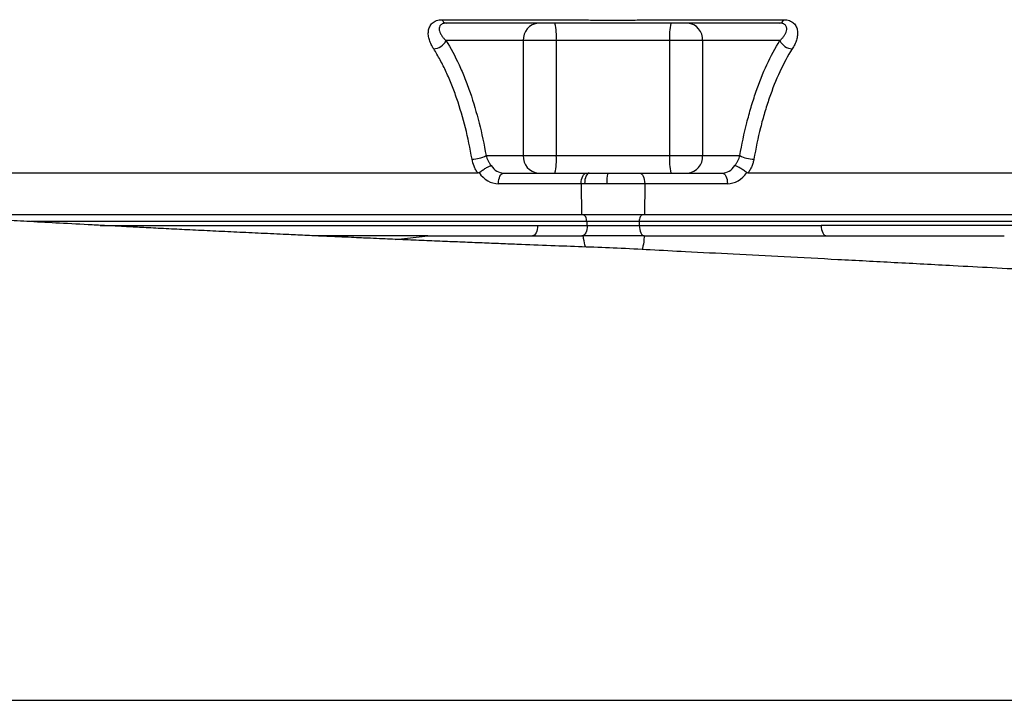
# Model space of a CAD drawing. Header units: millimetres. Extents: x 1756 to 3778, y 764 to 5009.
# Tile 5 of 12: x 2576 to 3141, y 1444 to 1835. Entities that reach past the tile are written whole.
import ezdxf

# ---------------------------------------------------------------- set-up
doc = ezdxf.new("R2010")
doc.units = ezdxf.units.MM
doc.header["$LTSCALE"] = 2

msp = doc.modelspace()

# ---------------------------------------------------------------- linework, layer by layer
at = {"color": 7, "linetype": 'Continuous', "lineweight": 25}
for p, q in [((2818.18, 1834.93), (2897.95, 1834.93)), ((2934.5, 1834.93), (3014.27, 1834.93)), ((2864.79, 1822.91), (2820.38, 1822.91)), ((2864.79, 1822.91), (2864.79, 1756.91)), ((2883.73, 1822.91), (2864.79, 1822.91)), ((2948.72, 1822.91), (2883.73, 1822.91)), ((2883.73, 1822.91), (2883.73, 1756.91)), ((2967.67, 1822.91), (2948.72, 1822.91)), ((2948.72, 1822.91), (2948.72, 1756.91)), ((3012.07, 1822.91), (2967.67, 1822.91)), ((2967.67, 1822.91), (2967.67, 1756.91)), ((2843.38, 1756.91), (2864.79, 1756.91)), ((2864.79, 1756.91), (2883.73, 1756.91)), ((2883.73, 1756.91), (2948.72, 1756.91)), ((2948.72, 1756.91), (2967.67, 1756.91)), ((2967.67, 1756.91), (2989.08, 1756.91)), ((2838.65, 1746.91), (2568.28, 1746.91)), ((2853.53, 1746.91), (2901.02, 1746.91)), ((2901.02, 1746.91), (2902.66, 1746.91)), ((2902.66, 1746.91), (2913.3, 1746.91)), ((2913.3, 1746.91), (2931.44, 1746.91)), ((2931.44, 1746.91), (2978.92, 1746.91)), ((3264.18, 1746.91), (2993.8, 1746.91)), ((2898.02, 1740.81), (2850.53, 1740.81)), ((2898.02, 1740.81), (2898.17, 1722.91)), ((2899.98, 1740.81), (2898.02, 1740.81)), ((2912.72, 1740.81), (2899.98, 1740.81)), ((2934.44, 1740.81), (2912.72, 1740.81)), ((2934.44, 1740.81), (2934.28, 1722.91)), ((2981.92, 1740.81), (2934.44, 1740.81)), ((2898.17, 1722.91), (2509.17, 1722.91)), ((2934.28, 1722.91), (2898.17, 1722.91)), ((2931.26, 1719.05), (2901.19, 1719.05)), ((2901.19, 1719.05), (2901.23, 1716.91)), ((2931.26, 1719.05), (2931.23, 1716.91)), ((3320.26, 1719.05), (2931.26, 1719.05)), ((3323.28, 1722.91), (2934.28, 1722.91)), ((2621.82, 1716.91), (2872.98, 1716.91)), ((3320.23, 1716.91), (3035.77, 1716.91)), ((2810.03, 1710.91), (2744.91, 1710.91))]:
    msp.add_line(p, q, dxfattribs=at)
at = {"color": 8, "linetype": 'Continuous', "lineweight": 25}
for p, q in [((2901.19, 1719.05), (2582.17, 1719.05)), ((2791.68, 1708.85), (2810, 1710.91))]:
    msp.add_line(p, q, dxfattribs=at)
at = {"color": 7, "linetype": 'Continuous', "lineweight": 25, "flags": 128}
for points in [[(2850.53, 1740.81), (2850.58, 1741.99), (2850.75, 1743.14), (2851.02, 1744.19), (2851.39, 1745.12), (2851.85, 1745.88), (2852.37, 1746.44), (2852.94, 1746.79), (2853.53, 1746.91)], [(2898.02, 1740.81), (2898.07, 1741.99), (2898.23, 1743.14), (2898.51, 1744.19), (2898.88, 1745.12), (2899.34, 1745.88), (2899.86, 1746.44), (2900.43, 1746.79), (2901.02, 1746.91)], [(2902.66, 1746.91), (2902.13, 1746.79), (2901.62, 1746.44), (2901.15, 1745.88), (2900.75, 1745.12), (2900.41, 1744.19), (2900.17, 1743.14), (2900.02, 1741.99), (2899.98, 1740.81)], [(2931.44, 1746.91), (2932.03, 1746.79), (2932.6, 1746.44), (2933.12, 1745.88), (2933.58, 1745.12), (2933.95, 1744.19), (2934.22, 1743.14), (2934.39, 1741.99), (2934.44, 1740.81)], [(2978.92, 1746.91), (2979.51, 1746.79), (2980.08, 1746.44), (2980.6, 1745.88), (2981.06, 1745.12), (2981.43, 1744.19), (2981.71, 1743.14), (2981.87, 1741.99), (2981.92, 1740.81)], [(2901.19, 1719.05), (2901.14, 1719.81), (2901.02, 1720.54), (2900.83, 1721.21), (2900.58, 1721.79), (2900.28, 1722.27), (2899.94, 1722.62), (2899.57, 1722.84), (2899.19, 1722.91)], [(2933.26, 1722.91), (2932.88, 1722.84), (2932.51, 1722.62), (2932.17, 1722.27), (2931.87, 1721.79), (2931.62, 1721.21), (2931.44, 1720.54), (2931.31, 1719.81), (2931.26, 1719.05)], [(2872.98, 1716.91), (2872.93, 1715.74), (2872.76, 1714.62), (2872.48, 1713.58), (2872.11, 1712.67), (2871.65, 1711.92), (2871.13, 1711.37), (2870.57, 1711.03), (2869.98, 1710.91)], [(2901.47, 1716.91), (2901.41, 1715.74), (2901.24, 1714.62), (2900.96, 1713.58), (2900.58, 1712.67), (2900.13, 1711.92), (2899.6, 1711.37), (2899.04, 1711.03), (2898.45, 1710.91)], [(2931.35, 1716.91), (2931.41, 1715.74), (2931.58, 1714.62), (2931.86, 1713.58), (2932.24, 1712.67), (2932.7, 1711.92), (2933.22, 1711.37), (2933.79, 1711.03), (2934.38, 1710.91)], [(3035.77, 1716.91), (3035.82, 1715.74), (3036, 1714.62), (3036.27, 1713.58), (3036.65, 1712.67), (3037.1, 1711.92), (3037.62, 1711.37), (3038.18, 1711.03), (3038.77, 1710.91)]]:
    msp.add_lwpolyline(points, dxfattribs=at)
at = {"color": 7, "linetype": 'Continuous', "lineweight": 25}
for centre, radius, start, end in [((2820.9, 1835.7), 2.82, 195.8219, 260.3146), ((2874.17, 1823.54), 9.4, 94.4019, 183.8113), ((2852.35, 1825.4), 31.48, 355.4756, 13.8126), ((2980.11, 1825.4), 31.48, 166.1874, 184.5244), ((2958.28, 1823.54), 9.4, 356.1887, 85.5981), ((3011.55, 1835.7), 2.82, 279.6854, 344.1781), ((2813.08, 1826.22), 8.02, 271.8043, 335.6447), ((3019.38, 1826.22), 8.02, 204.3553, 268.1957), ((2835.59, 1771.26), 16.32, 269.1572, 298.4974), ((2874.17, 1756.29), 9.4, 176.1887, 265.5981), ((2852.35, 1754.43), 31.48, 346.1874, 4.5244), ((2980.11, 1754.43), 31.48, 175.4756, 193.8126), ((2958.28, 1756.29), 9.4, 274.4019, 3.8113), ((2996.87, 1771.26), 16.32, 241.5026, 270.8428), ((2929.11, 1742.34), 16.46, 163.8652, 185.3349)]:
    msp.add_arc(centre, radius, start, end, dxfattribs=at)
for centre, major_axis, ratio, start_param, end_param in [((2850.39, 1756.81), (-0.56, 15.99), 0.865762, 2.187353, 3.111406), ((2853.39, 1756.91), (-0.56, 9.99), 0.865352, 2.127583, 3.093407), ((2979.06, 1756.91), (0.56, 9.99), 0.865352, 3.189778, 4.155602), ((2982.06, 1756.81), (0.56, 15.99), 0.865762, 3.17178, 4.095833)]:
    msp.add_ellipse(centre, major_axis=major_axis, ratio=ratio, start_param=start_param, end_param=end_param, dxfattribs=at)
for points, knots in [([(2813.33, 1818.2), (2813.06, 1818.62), (2812.81, 1819.03), (2812.33, 1819.87), (2812.11, 1820.29), (2811.49, 1821.56), (2811.15, 1822.42), (2810.61, 1824.15), (2810.41, 1825.04), (2810.22, 1826.77), (2810.22, 1827.63), (2810.39, 1828.88), (2810.47, 1829.3), (2810.71, 1830.11), (2810.85, 1830.51), (2811.22, 1831.26), (2811.43, 1831.63), (2811.94, 1832.32), (2812.23, 1832.65), (2812.88, 1833.25), (2813.25, 1833.53), (2814.05, 1834.01), (2814.49, 1834.23), (2815.93, 1834.74), (2816.99, 1834.93), (2818.18, 1834.93)], [0, 0, 0, 0, 0.0625, 0.0625, 0.125, 0.125, 0.25, 0.25, 0.375, 0.375, 0.5, 0.5, 0.5625, 0.5625, 0.625, 0.625, 0.6875, 0.6875, 0.75, 0.75, 0.8125, 0.8125, 0.875, 0.875, 1, 1, 1, 1]), ([(2820.43, 1832.91), (2819.98, 1832.91), (2819.57, 1832.87), (2818.83, 1832.72), (2818.49, 1832.61), (2817.91, 1832.33), (2817.67, 1832.17), (2817.25, 1831.81), (2817.08, 1831.61), (2816.68, 1830.97), (2816.54, 1830.51), (2816.48, 1829.79), (2816.48, 1829.55), (2816.52, 1829.06), (2816.56, 1828.81), (2816.74, 1828.08), (2816.92, 1827.58), (2817.39, 1826.61), (2817.68, 1826.12), (2818.33, 1825.17), (2818.7, 1824.71), (2819.5, 1823.8), (2819.93, 1823.36), (2820.38, 1822.91)], [0, 0, 0, 0, 0.0625, 0.0625, 0.125, 0.125, 0.1875, 0.1875, 0.25, 0.25, 0.375, 0.375, 0.4375, 0.4375, 0.5, 0.5, 0.625, 0.625, 0.75, 0.75, 0.875, 0.875, 1, 1, 1, 1]), ([(3012.03, 1832.91), (2996.26, 1832.91), (2972.61, 1832.91), (2946.99, 1832.91), (2937.14, 1832.91), (2934.18, 1832.91), (2933.2, 1832.91), (2931.23, 1832.91), (2930.21, 1832.91), (2928.11, 1832.91), (2927.04, 1832.91), (2924.88, 1832.91), (2923.79, 1832.91), (2921.57, 1832.91), (2920.45, 1832.91), (2918.17, 1832.91), (2917.03, 1832.91), (2913.63, 1832.91), (2911.38, 1832.91), (2908.05, 1832.91), (2906.94, 1832.91), (2904.79, 1832.91), (2903.75, 1832.91), (2902.21, 1832.91), (2901.71, 1832.91), (2900.71, 1832.91), (2900.22, 1832.91), (2898.75, 1832.91), (2895.81, 1832.91), (2885.04, 1832.91), (2859.59, 1832.91), (2836.09, 1832.91), (2820.43, 1832.91)], [0, 0, 0, 0, 0.25, 0.375, 0.40625, 0.40625, 0.421875, 0.421875, 0.4375, 0.4375, 0.453125, 0.453125, 0.46875, 0.46875, 0.484375, 0.484375, 0.5, 0.5, 0.53125, 0.53125, 0.546875, 0.546875, 0.5625, 0.5625, 0.570312, 0.570312, 0.578125, 0.578125, 0.59375, 0.625, 0.75, 1, 1, 1, 1]), ([(2897.95, 1834.93), (2898.3, 1834.91), (2898.66, 1834.9), (2899.37, 1834.87), (2899.73, 1834.86), (2900.81, 1834.82), (2901.54, 1834.8), (2903.76, 1834.74), (2905.27, 1834.7), (2909.92, 1834.62), (2913.05, 1834.6), (2917.8, 1834.6), (2919.4, 1834.61), (2922.55, 1834.63), (2924.1, 1834.65), (2927.16, 1834.7), (2928.67, 1834.73), (2930.9, 1834.8), (2931.64, 1834.82), (2932.72, 1834.86), (2933.08, 1834.87), (2933.8, 1834.9), (2934.15, 1834.91), (2934.5, 1834.93)], [0, 0, 0, 0, 0.03125, 0.03125, 0.0625, 0.0625, 0.125, 0.125, 0.25, 0.25, 0.5, 0.5, 0.625, 0.625, 0.75, 0.75, 0.875, 0.875, 0.9375, 0.9375, 0.96875, 0.96875, 1, 1, 1, 1]), ([(3012.07, 1822.91), (3012.53, 1823.36), (3012.96, 1823.8), (3013.75, 1824.71), (3014.12, 1825.17), (3014.77, 1826.11), (3015.05, 1826.59), (3015.53, 1827.57), (3015.71, 1828.07), (3015.95, 1829.05), (3016, 1829.55), (3015.93, 1830.27), (3015.89, 1830.5), (3015.74, 1830.96), (3015.64, 1831.18), (3015.37, 1831.6), (3015.21, 1831.8), (3014.79, 1832.17), (3014.54, 1832.33), (3014.11, 1832.54), (3013.96, 1832.6), (3013.63, 1832.71), (3013.45, 1832.76), (3012.89, 1832.87), (3012.48, 1832.91), (3012.03, 1832.91)], [0, 0, 0, 0, 0.125, 0.125, 0.25, 0.25, 0.375, 0.375, 0.5, 0.5, 0.625, 0.625, 0.6875, 0.6875, 0.75, 0.75, 0.8125, 0.8125, 0.875, 0.875, 0.90625, 0.90625, 0.9375, 0.9375, 1, 1, 1, 1]), ([(3014.27, 1834.93), (3014.87, 1834.93), (3015.43, 1834.88), (3016.51, 1834.7), (3017.03, 1834.56), (3017.98, 1834.22), (3018.42, 1834.01), (3019.22, 1833.52), (3019.59, 1833.24), (3020.57, 1832.33), (3021.06, 1831.63), (3021.61, 1830.49), (3021.76, 1830.09), (3021.99, 1829.28), (3022.07, 1828.86), (3022.18, 1828.02), (3022.21, 1827.6), (3022.21, 1826.73), (3022.18, 1826.3), (3022.03, 1824.99), (3021.84, 1824.12), (3021.3, 1822.4), (3020.96, 1821.55), (3020.34, 1820.28), (3020.12, 1819.86), (3019.64, 1819.03), (3019.39, 1818.62), (3019.13, 1818.2)], [0, 0, 0, 0, 0.0625, 0.0625, 0.125, 0.125, 0.1875, 0.1875, 0.25, 0.25, 0.375, 0.375, 0.4375, 0.4375, 0.5, 0.5, 0.5625, 0.5625, 0.625, 0.625, 0.75, 0.75, 0.875, 0.875, 0.9375, 0.9375, 1, 1, 1, 1]), ([(2820.38, 1822.91), (2823.07, 1818.67), (2825.57, 1814.03), (2828.47, 1807.78), (2829.03, 1806.51), (2830.15, 1803.92), (2830.69, 1802.6), (2832.29, 1798.59), (2833.31, 1795.86), (2836.18, 1787.48), (2837.9, 1781.67), (2840.93, 1769.62), (2842.25, 1763.37), (2843.38, 1756.91)], [0, 0, 0, 0, 0.25, 0.25, 0.3125, 0.3125, 0.375, 0.375, 0.5, 0.5, 0.75, 0.75, 1, 1, 1, 1]), ([(2989.08, 1756.91), (2990.2, 1763.37), (2991.53, 1769.63), (2993.82, 1778.73), (2994.63, 1781.72), (2996.37, 1787.58), (2997.29, 1790.47), (3000.19, 1798.88), (3002.3, 1804.16), (3006.9, 1814.05), (3009.38, 1818.67), (3012.07, 1822.91)], [0, 0, 0, 0, 0.25, 0.25, 0.375, 0.375, 0.5, 0.5, 0.75, 0.75, 1, 1, 1, 1]), ([(2835.35, 1754.94), (2834.27, 1761.12), (2833, 1767.1), (2830.1, 1778.64), (2828.47, 1784.21), (2825.72, 1792.23), (2824.75, 1794.85), (2823.22, 1798.69), (2822.7, 1799.96), (2821.63, 1802.44), (2821.09, 1803.66), (2819.42, 1807.27), (2818.26, 1809.59), (2815.86, 1814.04), (2814.62, 1816.17), (2813.33, 1818.2)], [0, 0, 0, 0, 0.25, 0.25, 0.5, 0.5, 0.625, 0.625, 0.6875, 0.6875, 0.75, 0.75, 0.875, 0.875, 1, 1, 1, 1]), ([(3019.13, 1818.2), (3016.55, 1814.14), (3014.18, 1809.72), (3009.78, 1800.25), (3007.76, 1795.2), (3004.99, 1787.15), (3004.11, 1784.39), (3002.44, 1778.76), (3001.66, 1775.89), (2999.45, 1767.13), (2998.18, 1761.12), (2997.11, 1754.94)], [0, 0, 0, 0, 0.25, 0.25, 0.5, 0.5, 0.625, 0.625, 0.75, 0.75, 1, 1, 1, 1]), ([(2838.65, 1746.91), (2838.23, 1747.52), (2837.84, 1748.15), (2837.14, 1749.45), (2836.82, 1750.13), (2835.99, 1752.15), (2835.59, 1753.53), (2835.35, 1754.94)], [0, 0, 0, 0, 0.25, 0.25, 0.5, 0.5, 1, 1, 1, 1]), ([(2843.38, 1756.91), (2843.65, 1755.93), (2844.03, 1754.95), (2844.78, 1753.5), (2845.06, 1753.02), (2845.67, 1752.1), (2845.99, 1751.65), (2846.35, 1751.22)], [0, 0, 0, 0, 0.5, 0.5, 0.75, 0.75, 1, 1, 1, 1]), ([(2986.1, 1751.22), (2986.46, 1751.65), (2986.79, 1752.11), (2987.4, 1753.03), (2987.67, 1753.5), (2988.17, 1754.46), (2988.39, 1754.95), (2988.78, 1755.93), (2988.94, 1756.42), (2989.08, 1756.91)], [0, 0, 0, 0, 0.25, 0.25, 0.5, 0.5, 0.75, 0.75, 1, 1, 1, 1]), ([(2997.11, 1754.94), (2996.98, 1754.23), (2996.82, 1753.53), (2996.42, 1752.14), (2996.18, 1751.45), (2995.62, 1750.1), (2995.31, 1749.44), (2994.61, 1748.15), (2994.22, 1747.52), (2993.8, 1746.91)], [0, 0, 0, 0, 0.25, 0.25, 0.5, 0.5, 0.75, 0.75, 1, 1, 1, 1]), ([(2839.42, 1747.17), (2839.7, 1747.39), (2840, 1747.62), (2840.61, 1748.08), (2840.94, 1748.31), (2841.59, 1748.75), (2841.92, 1748.97), (2842.58, 1749.39), (2842.91, 1749.6), (2843.55, 1749.97), (2843.86, 1750.14), (2844.46, 1750.46), (2844.75, 1750.61), (2845.28, 1750.85), (2845.53, 1750.95), (2845.86, 1751.08), (2845.97, 1751.12), (2846.17, 1751.18), (2846.26, 1751.2), (2846.35, 1751.22)], [0, 0, 0, 0, 0.125, 0.125, 0.25, 0.25, 0.375, 0.375, 0.5, 0.5, 0.625, 0.625, 0.75, 0.75, 0.875, 0.875, 0.9375, 0.9375, 1, 1, 1, 1]), ([(2993.03, 1747.17), (2992.75, 1747.39), (2992.45, 1747.62), (2991.84, 1748.08), (2991.52, 1748.31), (2990.86, 1748.75), (2990.54, 1748.97), (2989.88, 1749.39), (2989.54, 1749.6), (2988.9, 1749.97), (2988.59, 1750.14), (2987.99, 1750.46), (2987.71, 1750.61), (2987.18, 1750.85), (2986.93, 1750.95), (2986.59, 1751.08), (2986.48, 1751.12), (2986.28, 1751.18), (2986.19, 1751.2), (2986.1, 1751.22)], [0, 0, 0, 0, 0.125, 0.125, 0.25, 0.25, 0.375, 0.375, 0.5, 0.5, 0.625, 0.625, 0.75, 0.75, 0.875, 0.875, 0.9375, 0.9375, 1, 1, 1, 1]), ([(3338.34, 1680.28), (3335.38, 1680.49), (3327.97, 1681), (3315.34, 1681.84), (3299.94, 1682.85), (3282.57, 1683.95), (3264.44, 1685.1), (3244.84, 1686.27), (3224.34, 1687.45), (3202.63, 1688.69), (3179.96, 1689.96), (3156.9, 1691.24), (3134.12, 1692.48), (3107.87, 1693.9), (3078.38, 1695.47), (3045.97, 1697.18), (3015.13, 1698.79), (2985.98, 1700.31), (2960.33, 1701.61), (2938.11, 1702.77), (2919.11, 1703.81), (2900.83, 1704.5), (2882.52, 1705.14), (2866.63, 1705.78), (2853.12, 1706.31), (2842.34, 1706.74), (2831.19, 1707.19), (2819.66, 1707.67), (2807.75, 1708.16), (2795.82, 1708.67), (2785.52, 1709.11), (2777.61, 1709.46), (2771.65, 1709.72), (2765.56, 1709.99), (2758.21, 1710.31), (2749.31, 1710.71), (2739.34, 1711.16), (2727.5, 1711.71), (2714.44, 1712.31), (2700.36, 1712.98), (2686.71, 1713.64), (2673.75, 1714.27), (2663.32, 1714.79), (2655.41, 1715.18), (2649.77, 1715.47), (2644.59, 1715.73), (2639.45, 1715.99), (2633.53, 1716.3), (2626.08, 1716.69), (2614.16, 1717.32), (2599.15, 1718.1), (2582.36, 1719.03), (2567.53, 1719.9), (2554.71, 1720.4), (2544.29, 1720.82), (2535.97, 1721.18), (2529.5, 1721.48), (2524.04, 1721.73), (2519.42, 1721.94), (2515.2, 1722.13), (2510.71, 1722.34), (2505.37, 1722.59), (2499.27, 1722.88), (2492.68, 1723.2), (2483.84, 1723.64), (2472.9, 1724.2), (2460.23, 1724.86), (2447.4, 1725.56), (2434.49, 1726.28), (2421.89, 1727.02), (2409.31, 1727.78), (2397.12, 1728.55), (2385.85, 1729.29), (2376.91, 1729.9), (2369.6, 1730.41), (2363.2, 1730.87), (2356.38, 1731.38), (2349.31, 1731.92), (2342.58, 1732.45), (2336.46, 1732.95), (2331.2, 1733.4), (2326.57, 1733.81), (2322.58, 1734.14), (2320.45, 1734.32), (2319.52, 1734.38), (2317.9, 1734.58), (2316.13, 1734.84), (2314.06, 1735.14), (2311.89, 1735.44), (2310.15, 1735.69), (2308.06, 1735.98), (2305.65, 1736.34), (2303.03, 1736.76), (2301.35, 1737.04), (2300.45, 1737.19)], [0, 0, 0, 0, 0.009219, 0.023091, 0.038457, 0.055363, 0.073627, 0.090923, 0.10926, 0.128225, 0.148272, 0.168048, 0.187208, 0.205751, 0.233583, 0.259899, 0.284701, 0.307989, 0.329757, 0.345806, 0.360854, 0.374861, 0.388987, 0.404269, 0.412486, 0.421001, 0.429818, 0.438939, 0.448369, 0.458108, 0.467321, 0.472879, 0.476998, 0.481609, 0.487499, 0.49467, 0.503046, 0.511607, 0.523378, 0.534897, 0.546163, 0.557148, 0.567218, 0.572348, 0.577103, 0.581482, 0.585486, 0.590199, 0.59655, 0.604491, 0.620671, 0.635279, 0.648241, 0.659637, 0.669555, 0.676359, 0.682274, 0.687292, 0.691412, 0.69511, 0.699073, 0.704388, 0.710732, 0.717138, 0.723546, 0.736069, 0.748321, 0.762252, 0.775843, 0.789536, 0.80359, 0.818491, 0.83233, 0.844667, 0.852459, 0.861089, 0.870557, 0.880858, 0.891505, 0.900659, 0.908834, 0.915999, 0.922453, 0.929097, 0.936261, 0.94448, 0.953129, 0.96039, 0.963763, 0.968326, 0.97424, 0.981495, 0.990084, 1, 1, 1, 1]), ([(2872.98, 1716.91), (2874.05, 1716.91), (2876.14, 1716.91), (2880.53, 1716.91), (2885.09, 1716.91), (2889.87, 1716.91), (2892.93, 1716.91), (2895.13, 1716.91), (2896.37, 1716.91), (2897.8, 1716.91), (2899.49, 1716.91), (2900.81, 1716.91), (2901.47, 1716.91)], [0, 0, 0, 0, 0.0743609, 0.1487218, 0.2974436, 0.3718045, 0.4461654, 0.4833458, 0.5019361, 0.5205263, 0.5577067, 0.5948872, 0.5948872, 0.5948872, 0.5948872]), ([(2901.47, 1716.91), (2903.72, 1716.91), (2908.6, 1716.91), (2916.42, 1716.91), (2922.96, 1716.91), (2927.85, 1716.91), (2930.22, 1716.91), (2931.35, 1716.91)], [0.0000162, 0.0000162, 0.0000162, 0.0000162, 0.249999, 0.4999818, 0.7499647, 0.8749561, 0.9999475, 0.9999475, 0.9999475, 0.9999475]), ([(2931.35, 1716.91), (2932.3, 1716.91), (2934.17, 1716.91), (2938.16, 1716.91), (2943.44, 1716.91), (2950.29, 1716.91), (2956.42, 1716.91), (2961.57, 1716.91), (2964.9, 1716.91), (2967.63, 1716.91), (2969.7, 1716.91), (2971.46, 1716.91), (2972.88, 1716.91), (2973.77, 1716.91), (2974.42, 1716.91), (2974.75, 1716.91), (2975.13, 1716.91), (2976.02, 1716.91), (2977.87, 1716.91), (2980.54, 1716.91), (2983.72, 1716.91), (2987.94, 1716.91), (2993.18, 1716.91), (3001.5, 1716.91), (3011.77, 1716.91), (3023.91, 1716.91), (3031.8, 1716.91), (3035.77, 1716.91)], [0.1934156, 0.1934156, 0.1934156, 0.1934156, 0.2186214, 0.2438272, 0.2942388, 0.3446504, 0.395062, 0.4202678, 0.4454735, 0.4580764, 0.4706793, 0.4832822, 0.4895837, 0.4958851, 0.4990358, 0.5006112, 0.5021866, 0.508488, 0.5210909, 0.5462967, 0.5715025, 0.5967083, 0.6471199, 0.6975315, 0.7983546, 0.8991778, 1.0000009, 1.0000009, 1.0000009, 1.0000009]), ([(2809.98, 1710.91), (2824.92, 1710.91), (2839.8, 1710.91), (2862.08, 1710.91), (2869.49, 1710.91), (2884.31, 1710.91), (2891.72, 1710.91), (2899.12, 1710.91)], [0, 0, 0, 0, 0.5, 0.5, 0.75, 0.75, 1, 1, 1, 1]), ([(2934.2, 1710.91), (2931.53, 1710.91), (2928.72, 1710.91), (2924.28, 1710.91), (2922.75, 1710.91), (2919.7, 1710.91), (2918.18, 1710.91), (2915.12, 1710.91), (2913.59, 1710.91), (2910.53, 1710.91), (2909.03, 1710.91), (2906.09, 1710.91), (2904.65, 1710.91), (2901.83, 1710.91), (2900.45, 1710.91), (2899.12, 1710.91)], [0, 0, 0, 0, 0.25, 0.25, 0.375, 0.375, 0.5, 0.5, 0.625, 0.625, 0.75, 0.75, 0.875, 0.875, 1, 1, 1, 1]), ([(2934.2, 1710.91), (2942.79, 1710.91), (2951.37, 1710.91), (2968.54, 1710.91), (2977.13, 1710.91), (3002.91, 1710.91), (3020.11, 1710.91), (3054.54, 1710.91), (3071.77, 1710.91), (3097.64, 1710.91), (3106.27, 1710.91), (3123.53, 1710.91), (3132.16, 1710.91), (3140.81, 1710.91)], [0, 0, 0, 0, 0.125, 0.125, 0.25, 0.25, 0.5, 0.5, 0.75, 0.75, 0.875, 0.875, 1, 1, 1, 1])]:
    msp.add_open_spline(points, degree=3, knots=knots, dxfattribs=at)
for points in [[(2839.42, 1747.17), (2839.2, 1746.99), (2838.93, 1746.91), (2838.65, 1746.91)], [(2993.8, 1746.91), (2993.53, 1746.91), (2993.26, 1746.99), (2993.03, 1747.17)]]:
    msp.add_open_spline(points, degree=3, dxfattribs=at)
at = {"color": 8, "linetype": 'Continuous', "lineweight": 25}
for points, knots in [([(2900.46, 1704.51), (2900.07, 1706.06), (2899.57, 1708.09), (2899.21, 1710.38), (2899.12, 1710.91)], [0, 0, 0, 0, 0.7664449, 1, 1, 1, 1]), ([(2934.2, 1710.91), (2934.18, 1710.71), (2934.02, 1708.58), (2933.7, 1705.77), (2933.21, 1703.64), (2933.07, 1703.04)], [0, 0, 0, 0, 0.069267, 0.737223, 1, 1, 1, 1]), ([(1962.39, 1444.51), (1963.81, 1444.51), (1971.13, 1444.51), (1984.95, 1444.51), (2005.02, 1444.51), (2026.43, 1444.5), (2049.17, 1444.5), (2073.28, 1444.5), (2098.64, 1444.5), (2125.26, 1444.5), (2153.17, 1444.5), (2182.21, 1444.5), (2212.26, 1444.5), (2243.31, 1444.5), (2275.45, 1444.49), (2308.56, 1444.49), (2342.49, 1444.49), (2377.27, 1444.49), (2412.91, 1444.49), (2449.26, 1444.48), (2486.15, 1444.48), (2523.61, 1444.48), (2561.67, 1444.48), (2600.18, 1444.48), (2639, 1444.48), (2678.16, 1444.48), (2717.68, 1444.47), (2757.39, 1444.47), (2797.18, 1444.47), (2836.95, 1444.47), (2876.76, 1444.47), (2916.6, 1444.46), (2956.4, 1444.46), (2996.05, 1444.46), (3035.41, 1444.46), (3074.4, 1444.46), (3113.01, 1444.45), (3151.52, 1444.45), (3189.86, 1444.45), (3227.95, 1444.45), (3265.36, 1444.44), (3301.93, 1444.44), (3337.6, 1444.44), (3372.32, 1444.44), (3406.05, 1444.43), (3439.01, 1444.43), (3471.09, 1444.43), (3502.22, 1444.43), (3531.95, 1444.42), (3561.79, 1444.42), (3591.35, 1444.42), (3620.19, 1444.42), (3644.74, 1444.41), (3665.47, 1444.41), (3682.9, 1444.41), (3698.83, 1444.4), (3712.98, 1444.4), (3725.4, 1444.4), (3736.2, 1444.4), (3745.57, 1444.4), (3754.3, 1444.39), (3761.75, 1444.39), (3767.16, 1444.39), (3769.8, 1444.39), (3769.87, 1444.38), (3769.9, 1444.38)], [0, 0, 0, 0, 0.003839, 0.019722, 0.035618, 0.051515, 0.067512, 0.083509, 0.099388, 0.115267, 0.131256, 0.147245, 0.163041, 0.178837, 0.194742, 0.210647, 0.226443, 0.242239, 0.258144, 0.274049, 0.289843, 0.305638, 0.321533, 0.337428, 0.353223, 0.369017, 0.384914, 0.40081, 0.416592, 0.4324, 0.448195, 0.463989, 0.479897, 0.495805, 0.511646, 0.5275, 0.543354, 0.559195, 0.575476, 0.591772, 0.608068, 0.624349, 0.640508, 0.656683, 0.672854, 0.689009, 0.705746, 0.722503, 0.739261, 0.755999, 0.775534, 0.795084, 0.81462, 0.829711, 0.844816, 0.859922, 0.875013, 0.889338, 0.903664, 0.918091, 0.932517, 0.951402, 0.970302, 0.989187, 1, 1, 1, 1])]:
    msp.add_open_spline(points, degree=3, knots=knots, dxfattribs=at)

doc.saveas('drawing.dxf')
